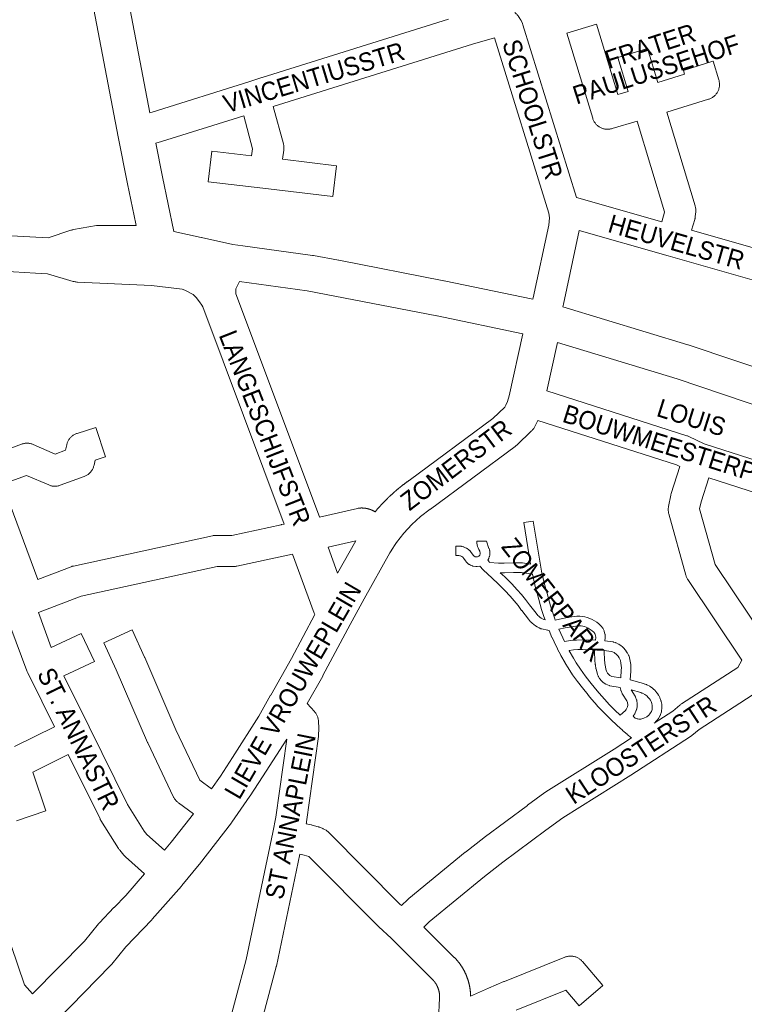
# Model space of a CAD drawing. Header units: metres. Extents: x 123819 to 142731, y 393440 to 405763.
# Tile 158 of 256: x 133517 to 133821, y 395984 to 396398. Entities that reach past the tile are written whole.
import ezdxf
from ezdxf.enums import TextEntityAlignment as Align

# ---------------------------------------------------------------- set-up
doc = ezdxf.new("R2010")
doc.units = ezdxf.units.M
doc.header["$MEASUREMENT"] = 0
for name, color, linetype, lineweight in [('gs-anno-wegen algemeen tekst', 7, 'Continuous', 0), ('gs-knt-aanvullende hoofdweg', 7, 'Continuous', 0), ('gs-knt-paden', 7, 'Continuous', 0), ('gs-knt-wegen algemeen', 7, 'Continuous', 0)]:
    doc.layers.add(name, color=color, linetype=linetype, lineweight=lineweight)
doc.styles.add('Style-Arial', font='arial.ttf')

msp = doc.modelspace()

# ---------------------------------------------------------------- linework, layer by layer
at = {"layer": 'gs-knt-aanvullende hoofdweg', "color": 7, "linetype": 'Continuous', "flags": 128}
for points in [[(133565.91, 396311.63), (133565.77, 396312.26), (133562.24, 396329), (133562.22, 396329.12), (133558.37, 396348.82), (133558.36, 396348.86), (133546.32, 396411.99), (133528.24, 396504.72), (133528.18, 396505.06), (133528.14, 396505.41), (133528.11, 396505.76), (133528.1, 396506.11), (133528.03, 396517.45), (133523.76, 396540.11), (133521.11, 396550.3), (133521.06, 396550.5), (133521.03, 396550.63), (133521.02, 396550.71), (133520.47, 396553.26)], [(133536.56, 396550.57), (133538.36, 396543.64), (133538.43, 396543.39), (133538.48, 396543.14), (133542.92, 396519.56), (133542.97, 396519.23), (133543.01, 396518.89), (133543.04, 396518.56), (133543.05, 396518.22), (133543.12, 396506.91), (133561.06, 396414.84), (133561.07, 396414.82), (133571.73, 396358.95)], [(133574.21, 396346.09), (133576.95, 396332.05), (133581.81, 396309)], [(133510.92, 396307.35), (133528.9, 396306.35), (133538.43, 396309.55), (133538.7, 396309.63), (133538.75, 396309.65), (133538.79, 396309.66), (133538.97, 396309.71), (133539.16, 396309.75), (133539.25, 396309.77), (133539.53, 396309.83), (133549.32, 396311.52), (133549.64, 396311.57), (133549.7, 396311.57), (133549.75, 396311.58), (133549.82, 396311.59), (133549.96, 396311.6), (133550.1, 396311.61), (133550.17, 396311.62), (133550.22, 396311.62), (133550.28, 396311.62), (133550.6, 396311.63), (133565.91, 396311.63)], [(133581.81, 396309), (133593.25, 396306.57), (133593.32, 396306.55), (133606.58, 396303.6), (133610.73, 396303.03), (133639.98, 396299.03), (133640.19, 396299), (133640.35, 396298.97), (133640.39, 396298.96), (133650.97, 396296.97), (133651.02, 396296.96), (133695.22, 396288.29), (133695.24, 396288.29), (133695.31, 396288.28), (133732.6, 396280.59)], [(133593.97, 396277.36), (133593.51, 396278.06), (133592.54, 396279.54), (133591.2, 396281.26), (133590.08, 396282.38), (133589.83, 396282.57), (133586.3, 396284.41), (133585.24, 396284.8), (133572.36, 396286.34), (133541.31, 396287.79), (133540.95, 396287.82), (133540.59, 396287.86), (133540.23, 396287.92), (133539.87, 396288), (133539.52, 396288.09), (133528.66, 396291.32), (133523.67, 396291.55), (133523.59, 396291.56), (133509.81, 396292.37), (133509.79, 396292.37), (133509.55, 396292.39), (133509.3, 396292.42), (133477.65, 396296.38)], [(133609.4, 396288.05), (133607.76, 396285.02), (133607.76, 396283.73), (133607.76, 396282.85), (133607.76, 396282.84)], [(133728.43, 396266.12), (133692.32, 396273.56), (133692.31, 396273.56), (133637.76, 396284.18), (133637.73, 396284.18), (133609.4, 396288.05)], [(133607.76, 396282.84), (133642.91, 396189.21), (133642.99, 396189)], [(133628.04, 396186.09), (133593.97, 396277.36)], [(133593.97, 396277.36), (133593.97, 396277.36)], [(133593.97, 396277.36), (133593.97, 396277.36)], [(133745.24, 396277.41), (133797.66, 396261.48), (133797.87, 396261.42), (133837.05, 396248.24), (133837.16, 396248.2), (133867.78, 396237.36), (133867.79, 396237.36), (133926.47, 396216.77), (133926.48, 396216.77), (133947.96, 396210.12), (133960.23, 396207.14), (134011.61, 396199.54)], [(133666.31, 396191.3), (133666.34, 396191.33), (133666.36, 396191.35), (133666.47, 396191.48), (133666.48, 396191.49), (133666.59, 396191.63), (133666.6, 396191.64), (133666.72, 396191.77), (133666.73, 396191.79), (133666.84, 396191.92), (133666.85, 396191.94), (133666.97, 396192.07), (133666.98, 396192.09), (133667.09, 396192.21), (133667.11, 396192.23), (133667.22, 396192.36), (133667.23, 396192.38), (133667.34, 396192.51), (133667.36, 396192.53), (133667.47, 396192.65), (133667.49, 396192.67), (133667.6, 396192.8), (133667.62, 396192.82), (133667.72, 396192.94), (133667.74, 396192.96), (133667.85, 396193.09), (133667.87, 396193.11), (133667.98, 396193.23), (133668, 396193.25), (133668.11, 396193.38), (133668.13, 396193.4), (133668.24, 396193.52), (133668.26, 396193.54), (133668.37, 396193.66), (133668.39, 396193.69), (133668.5, 396193.81), (133668.52, 396193.83), (133668.63, 396193.95), (133668.65, 396193.97), (133668.76, 396194.09), (133668.78, 396194.11), (133668.89, 396194.23), (133668.91, 396194.26), (133669.02, 396194.37), (133669.04, 396194.4), (133669.15, 396194.52), (133669.18, 396194.54), (133669.28, 396194.66), (133669.31, 396194.68), (133669.42, 396194.8), (133669.44, 396194.82), (133669.55, 396194.94), (133669.57, 396194.96), (133669.68, 396195.08), (133669.71, 396195.1), (133669.82, 396195.22), (133669.84, 396195.24), (133669.95, 396195.36), (133669.98, 396195.38), (133670.08, 396195.49), (133670.11, 396195.52), (133670.22, 396195.63), (133670.25, 396195.66), (133670.35, 396195.77), (133670.38, 396195.8), (133670.49, 396195.91), (133670.52, 396195.94), (133670.62, 396196.05), (133670.65, 396196.08), (133670.76, 396196.18), (133670.79, 396196.21), (133670.9, 396196.32), (133670.93, 396196.35), (133671.03, 396196.46), (133671.06, 396196.49), (133671.17, 396196.59), (133671.2, 396196.62), (133671.2, 396196.62), (133671.31, 396196.73), (133671.34, 396196.76), (133671.45, 396196.86), (133671.48, 396196.89), (133671.58, 396197), (133671.62, 396197.03), (133671.72, 396197.13), (133671.76, 396197.16), (133671.86, 396197.27), (133671.9, 396197.3), (133672, 396197.4), (133672.04, 396197.43), (133672.14, 396197.53), (133672.18, 396197.57), (133672.28, 396197.67), (133672.32, 396197.7), (133672.42, 396197.8), (133672.46, 396197.83), (133672.56, 396197.93), (133672.6, 396197.97), (133672.7, 396198.06), (133672.74, 396198.1), (133672.84, 396198.19), (133672.88, 396198.23), (133672.98, 396198.33), (133673.02, 396198.36), (133673.13, 396198.46), (133673.17, 396198.49), (133673.27, 396198.59), (133673.31, 396198.62), (133673.41, 396198.72), (133673.45, 396198.75), (133673.55, 396198.85), (133673.6, 396198.88), (133673.7, 396198.98), (133673.74, 396199.01), (133673.84, 396199.11), (133673.88, 396199.14), (133673.99, 396199.23), (133674.03, 396199.27), (133674.13, 396199.36), (133674.17, 396199.4), (133674.28, 396199.49), (133674.32, 396199.53), (133674.42, 396199.62), (133674.46, 396199.66), (133674.56, 396199.74), (133674.61, 396199.78), (133674.71, 396199.87), (133674.76, 396199.91), (133674.86, 396200), (133674.9, 396200.04), (133675, 396200.12), (133675.05, 396200.16), (133675.15, 396200.25), (133675.2, 396200.29), (133675.3, 396200.37), (133675.34, 396200.42), (133675.44, 396200.5), (133675.49, 396200.54), (133675.59, 396200.62), (133675.64, 396200.66), (133675.74, 396200.75), (133675.79, 396200.79), (133675.89, 396200.87), (133675.94, 396200.92), (133676.04, 396200.99), (133676.09, 396201.04), (133676.19, 396201.12), (133676.24, 396201.16), (133676.33, 396201.24), (133676.38, 396201.28), (133676.48, 396201.36), (133676.53, 396201.4), (133676.63, 396201.48), (133676.68, 396201.52), (133676.79, 396201.61), (133676.83, 396201.64), (133676.93, 396201.73), (133676.98, 396201.76), (133677.09, 396201.85), (133677.13, 396201.88), (133677.24, 396201.97), (133677.28, 396202), (133677.39, 396202.09), (133677.43, 396202.11), (133677.54, 396202.21), (133677.58, 396202.23), (133677.69, 396202.32), (133677.73, 396202.35), (133677.85, 396202.44), (133677.88, 396202.47), (133678, 396202.56), (133678.03, 396202.58), (133678.15, 396202.68), (133678.18, 396202.7), (133678.3, 396202.8), (133678.33, 396202.82), (133678.46, 396202.91), (133678.48, 396202.93), (133678.61, 396203.03), (133678.63, 396203.05), (133678.77, 396203.15), (133678.79, 396203.16), (133678.92, 396203.26), (133678.94, 396203.27), (133679.08, 396203.38), (133679.09, 396203.39), (133679.23, 396203.49), (133679.25, 396203.5), (133679.39, 396203.61), (133679.4, 396203.62), (133679.54, 396203.72), (133679.55, 396203.73), (133679.7, 396203.83), (133679.71, 396203.84), (133679.86, 396203.95), (133679.86, 396203.95), (133680.01, 396204.06), (133680.02, 396204.06), (133680.17, 396204.17), (133680.17, 396204.17), (133680.33, 396204.29), (133680.48, 396204.4), (133680.64, 396204.51), (133715.79, 396230.47), (133720.75, 396235.24), (133721.18, 396236.05), (133721.88, 396237.7), (133722.61, 396239.98), (133728.43, 396266.12)], [(133742.99, 396262.39), (133738.47, 396242.09)], [(133855.85, 396225.65), (133832.21, 396234.02), (133793.19, 396247.15), (133742.99, 396262.39)], [(133734.75, 396229.61), (133734.75, 396229.6), (133734.61, 396229.33), (133733.47, 396227.16), (133733.31, 396226.86), (133733.12, 396226.57), (133732.93, 396226.29), (133732.72, 396226.01), (133732.5, 396225.75), (133732.27, 396225.49), (133732.03, 396225.25), (133725.84, 396219.3), (133725.6, 396219.09), (133725.36, 396218.88), (133725.1, 396218.68), (133689.54, 396192.41), (133689.49, 396192.37), (133685.42, 396189.26), (133681.77, 396185.93), (133678.4, 396182.32), (133675.36, 396178.45), (133675.36, 396178.44), (133675.36, 396178.44), (133674.22, 396176.69)], [(133646.58, 396176.47), (133650.58, 396165.54), (133658.15, 396179.17)], [(133674.21, 396176.69), (133674.04, 396176.43), (133672.49, 396174.05), (133672.49, 396174.04), (133672.48, 396174.04)], [(133674.22, 396176.69), (133674.21, 396176.69), (133674.21, 396176.69)], [(133674.22, 396176.69), (133674.21, 396176.69), (133674.21, 396176.69)], [(133640.97, 396148.09), (133640.77, 396148.65), (133631.67, 396173.54)], [(133672.48, 396174.04), (133661.75, 396154.71), (133655.81, 396144.02)], [(133606.35, 396088.11), (133617.5, 396105.4), (133622.4, 396114.22), (133622.44, 396114.29), (133631.2, 396129.65), (133640.97, 396148.09)], [(133655.81, 396144.01), (133655.78, 396143.95), (133644.41, 396122.51), (133644.3, 396122.31), (133637.7, 396110.72)], [(133655.81, 396144.02), (133655.81, 396144.02), (133655.81, 396144.01)], [(133655.81, 396144.02), (133655.81, 396144.02), (133655.81, 396144.01)], [(133629.17, 396095.79), (133618.97, 396079.97)], [(133597.63, 396074.98), (133601.31, 396080.29), (133606.35, 396088.11)], [(133606.35, 396088.11), (133606.35, 396088.11), (133606.35, 396088.11)], [(133606.35, 396088.11), (133606.35, 396088.11), (133606.35, 396088.11)], [(133618.97, 396079.97), (133613.86, 396072.05), (133613.73, 396071.85), (133606.17, 396060.92), (133606.15, 396060.88), (133605.96, 396060.62), (133605.93, 396060.59), (133592.48, 396043.24), (133592.36, 396043.09), (133585.15, 396034.28), (133584.98, 396034.08), (133572.69, 396020.12), (133572.48, 396019.89), (133572.44, 396019.86), (133561.56, 396008.49), (133555.65, 396001.21), (133555.42, 396000.94), (133555.17, 396000.68), (133532.82, 395977.95), (133532.63, 395977.76), (133532.43, 395977.58), (133527.44, 395973.18), (133515.07, 395962.29), (133477.92, 395924.93)], [(133618.97, 396079.97), (133618.97, 396079.97), (133618.97, 396079.97)], [(133618.97, 396079.97), (133618.97, 396079.97), (133618.97, 396079.97)], [(133577.87, 396049.11), (133580.67, 396052.53), (133589.94, 396064.48)], [(133522.39, 395988.76), (133544.21, 396010.96), (133550.1, 396018.2), (133550.28, 396018.42), (133550.3, 396018.44), (133550.48, 396018.63), (133550.5, 396018.66), (133556.56, 396025.06), (133556.62, 396025.12), (133561.52, 396030.17), (133561.54, 396030.18), (133569.45, 396039.17)]]:
    msp.add_lwpolyline(points, dxfattribs=at)
at = {"layer": 'gs-knt-paden', "color": 7, "linetype": 'Continuous', "flags": 128}
msp.add_lwpolyline([(133774.03, 396096.35), (133772.24, 396097.81), (133772.2, 396097.85), (133770.3, 396099.48), (133770.27, 396099.5), (133768.06, 396101.48), (133768.05, 396101.49), (133765.16, 396104.18), (133762.36, 396106.97), (133759.65, 396109.85), (133759.62, 396109.88), (133757.35, 396112.48), (133757.32, 396112.51), (133755.83, 396114.3), (133755.8, 396114.34), (133753.43, 396117.32), (133751.32, 396120.06), (133749.31, 396122.87), (133747.39, 396125.75), (133747.38, 396125.78), (133746.17, 396127.75), (133746.13, 396127.81), (133744.34, 396130.98), (133744.3, 396131.05), (133742.97, 396133.66), (133742.95, 396133.69), (133741.52, 396136.61), (133741.51, 396136.64), (133740.66, 396138.45), (133740.62, 396138.53), (133739.39, 396141.5), (133738.93, 396141.57), (133738.87, 396141.58), (133738.81, 396141.59), (133736.3, 396142.11), (133736.22, 396142.13), (133736.15, 396142.15), (133736.08, 396142.17), (133736.01, 396142.19), (133735.19, 396142.53), (133734.41, 396142.94), (133733.65, 396143.4), (133732.94, 396143.93), (133732.28, 396144.51), (133731.83, 396144.93), (133731.76, 396145), (133731.7, 396145.07), (133731.64, 396145.14), (133730.78, 396146.21), (133730.77, 396146.22), (133727.94, 396149.79), (133727.91, 396149.83), (133727.88, 396149.87), (133726.36, 396151.92), (133724.76, 396153.91), (133723.08, 396155.84), (133720.84, 396158.23), (133717.98, 396161.08), (133715.49, 396163.4), (133711.73, 396166.91), (133710.29, 396168.48), (133709.24, 396168.31), (133709.15, 396168.3), (133709.07, 396168.29), (133708.98, 396168.29), (133708.9, 396168.29), (133708.81, 396168.29), (133708.73, 396168.3), (133708.64, 396168.31), (133707.58, 396168.45), (133707.49, 396168.47), (133707.41, 396168.48), (133707.32, 396168.51), (133707.24, 396168.53), (133707.16, 396168.56), (133707.08, 396168.59), (133706.55, 396168.81), (133706.48, 396168.84), (133706.41, 396168.87), (133705.96, 396169.11), (133705.89, 396169.15), (133705.81, 396169.19), (133705.74, 396169.24), (133705.67, 396169.29), (133705.6, 396169.34), (133705.04, 396169.8), (133704.97, 396169.86), (133704.91, 396169.92), (133704.85, 396169.98), (133704.79, 396170.04), (133704.74, 396170.11), (133704.31, 396170.65), (133704.26, 396170.7), (133704.22, 396170.76), (133703.57, 396171.71), (133703.16, 396172.18), (133702.72, 396172.51), (133702.2, 396172.76), (133701.95, 396172.83), (133701.43, 396172.89), (133700.21, 396172.91, -0.327961), (133700.2, 396172.92), (133700.27, 396176.92, -0.327964), (133700.28, 396176.93), (133701.59, 396176.91), (133701.69, 396176.91), (133701.79, 396176.9), (133702.59, 396176.81), (133702.67, 396176.79), (133702.76, 396176.78), (133702.85, 396176.76), (133702.94, 396176.73), (133703.51, 396176.56), (133703.58, 396176.54), (133703.65, 396176.51), (133703.72, 396176.48), (133703.79, 396176.45), (133704.63, 396176.05), (133704.71, 396176.01), (133704.78, 396175.97), (133704.85, 396175.93), (133704.92, 396175.88), (133704.98, 396175.84), (133705.75, 396175.26), (133705.81, 396175.21), (133705.88, 396175.15), (133705.94, 396175.1), (133705.99, 396175.04), (133706.05, 396174.98), (133706.67, 396174.26), (133706.72, 396174.2), (133706.77, 396174.14), (133706.82, 396174.08), (133707.49, 396173.1), (133707.75, 396172.78), (133707.98, 396172.59), (133708.18, 396172.49), (133708.39, 396172.4), (133708.9, 396172.33), (133709.37, 396172.4), (133709.86, 396172.64), (133709.9, 396172.67), (133710.05, 396172.83), (133710.27, 396173.12), (133710.34, 396173.24), (133710.45, 396173.56), (133710.49, 396173.75), (133710.49, 396174.07), (133710.48, 396174.24), (133710.38, 396174.53), (133710.27, 396174.82), (133709.92, 396175.44), (133709.62, 396176.09), (133709.39, 396176.77), (133709.22, 396177.47), (133709.11, 396178.18), (133709.08, 396178.89, -0.360258), (133709.08, 396178.9), (133713.09, 396178.93), (133713.09, 396178.93), (133713.09, 396178.93), (133714.16, 396175.91), (133714.18, 396175.86), (133714.38, 396175.26), (133714.4, 396175.18), (133714.43, 396175.09), (133714.45, 396175), (133714.46, 396174.91), (133714.47, 396174.83), (133714.48, 396174.74), (133714.51, 396174.25), (133714.51, 396174.2), (133714.51, 396174.14), (133714.51, 396173.51), (133714.51, 396173.42), (133714.5, 396173.32), (133714.49, 396173.22), (133714.48, 396173.13), (133714.46, 396173.03), (133714.33, 396172.52), (133714.31, 396172.45), (133714.29, 396172.37), (133714.09, 396171.77), (133714.06, 396171.69), (133714.03, 396171.61), (133713.99, 396171.54), (133713.96, 396171.46), (133713.91, 396171.39), (133713.73, 396171.07), (133714.26, 396170.25), (133714.42, 396170.04), (133718.14, 396169.73), (133720.59, 396169.69), (133724.3, 396169.85), (133724.38, 396169.85), (133727.93, 396169.85), (133728.01, 396169.85), (133728.09, 396169.85), (133728.17, 396169.84), (133728.24, 396169.83), (133731.66, 396169.3), (133728.81, 396186.76, -0.371081), (133728.82, 396186.77), (133732.77, 396187.41), (133732.77, 396187.41, -0.376233), (133732.78, 396187.4), (133732.78, 396187.4)], format="xyb", dxfattribs=at)
for points in [[(133732.78, 396187.4), (133736.07, 396167.22), (133736.22, 396166.31), (133737.28, 396161.48), (133738.56, 396157.03), (133738.57, 396156.99), (133739.94, 396151.86), (133741.79, 396146.36), (133742.03, 396145.74), (133745.01, 396146.43), (133748.03, 396146.99), (133751.08, 396147.4), (133751.13, 396147.4), (133751.18, 396147.41), (133752.27, 396147.42), (133753.35, 396147.34), (133754.42, 396147.16), (133755.47, 396146.89), (133756.5, 396146.53), (133757.52, 396146.07), (133758.5, 396145.53), (133759.43, 396144.91), (133760.31, 396144.22), (133761.13, 396143.46), (133761.2, 396143.39), (133761.26, 396143.32), (133761.32, 396143.24), (133761.94, 396142.41), (133761.98, 396142.35), (133762.03, 396142.28), (133762.07, 396142.21), (133762.11, 396142.14), (133762.14, 396142.07), (133762.49, 396141.32), (133762.53, 396141.24), (133762.56, 396141.16), (133762.59, 396141.08), (133762.61, 396140.99), (133762.87, 396140.01), (133762.9, 396139.93), (133762.91, 396139.84), (133762.93, 396139.75), (133762.94, 396139.66), (133763, 396138.93), (133763, 396138.87), (133763, 396138.81), (133763.01, 396138.52), (133763.01, 396138.45), (133763.01, 396138.38), (133763, 396138.32), (133762.9, 396137.08), (133766.14, 396136.64), (133766.24, 396136.63), (133766.33, 396136.61), (133766.43, 396136.58), (133767.31, 396136.33), (133767.38, 396136.3), (133767.45, 396136.28), (133767.52, 396136.25), (133767.6, 396136.22), (133768.6, 396135.76), (133768.67, 396135.72), (133768.75, 396135.68), (133768.82, 396135.64), (133768.89, 396135.59), (133769.28, 396135.32), (133769.34, 396135.28), (133769.4, 396135.23), (133770.43, 396134.4), (133770.49, 396134.35), (133770.55, 396134.3), (133770.61, 396134.24), (133770.66, 396134.18), (133771.07, 396133.73), (133771.11, 396133.68), (133771.16, 396133.63), (133771.6, 396133.08), (133771.65, 396133.01), (133771.7, 396132.93), (133772.24, 396132.12), (133772.28, 396132.06), (133772.31, 396132), (133772.35, 396131.94), (133772.77, 396131.13), (133772.8, 396131.07), (133772.83, 396131.01), (133772.85, 396130.94), (133773.17, 396130.15), (133773.2, 396130.07), (133773.22, 396130), (133773.24, 396129.92), (133773.54, 396128.56), (133773.72, 396127.19), (133773.8, 396125.8), (133773.75, 396124.42), (133773.75, 396124.4), (133773.47, 396120.77), (133779.03, 396119.18), (133779.11, 396119.15), (133779.7, 396118.96), (133779.76, 396118.94), (133780.18, 396118.79), (133780.26, 396118.75), (133780.33, 396118.72), (133780.41, 396118.68), (133781.67, 396118.03), (133781.73, 396117.99), (133781.8, 396117.96), (133781.86, 396117.92), (133781.92, 396117.87), (133782.89, 396117.17), (133782.97, 396117.11), (133783.04, 396117.05), (133783.11, 396116.99), (133783.97, 396116.16), (133784.03, 396116.1), (133784.09, 396116.04), (133784.15, 396115.97), (133784.8, 396115.16), (133784.85, 396115.1), (133784.89, 396115.04), (133784.93, 396114.97), (133785.39, 396114.25), (133785.44, 396114.17), (133785.49, 396114.08), (133785.88, 396113.32), (133785.91, 396113.25), (133785.94, 396113.18), (133785.96, 396113.11), (133786.39, 396111.96), (133786.42, 396111.88), (133786.44, 396111.81), (133786.46, 396111.74), (133786.48, 396111.66), (133786.71, 396110.55), (133786.72, 396110.47), (133786.73, 396110.39), (133786.74, 396110.31), (133786.75, 396110.24), (133786.8, 396109.1), (133786.8, 396109.02), (133786.8, 396108.94), (133786.79, 396108.86), (133786.79, 396108.78), (133786.66, 396107.66), (133786.65, 396107.57), (133786.63, 396107.49), (133786.61, 396107.41), (133786.59, 396107.33), (133786.26, 396106.15), (133786.23, 396106.06), (133786.2, 396105.98), (133786.16, 396105.89), (133786.12, 396105.81), (133786.08, 396105.73), (133785.52, 396104.72), (133785.48, 396104.65), (133785.44, 396104.58), (133785.39, 396104.51), (133784.98, 396103.96), (133784.94, 396103.9), (133784.9, 396103.85), (133784.86, 396103.8), (133784.15, 396103.01), (133784.09, 396102.95), (133784.04, 396102.9), (133783.97, 396102.84), (133783.91, 396102.79), (133783.6, 396102.54)], [(133724.43, 396165.83), (133724.43, 396165.83), (133724.42, 396165.83), (133720.71, 396165.67), (133720.65, 396165.67), (133720.59, 396165.67), (133718.92, 396165.7), (133720.75, 396164), (133720.8, 396163.95), (133723.7, 396161.05), (133723.75, 396161), (133726.03, 396158.57), (133726.05, 396158.55), (133727.82, 396156.52), (133729.52, 396154.41), (133731.12, 396152.24), (133733.92, 396148.72), (133734.68, 396147.77), (133735.04, 396147.43), (133735.55, 396147), (133736.09, 396146.61), (133736.66, 396146.29), (133737.27, 396146.01), (133737.71, 396145.92), (133737.25, 396147.37), (133736.12, 396150.62), (133736.1, 396150.68), (133736.08, 396150.76), (133734.69, 396155.93), (133733.4, 396160.43), (133733.38, 396160.5), (133733.37, 396160.56), (133732.37, 396165.12), (133727.78, 396165.83), (133724.43, 396165.83)], [(133745.14, 396138.36), (133745.89, 396136.84), (133748.38, 396137.2), (133750.91, 396137.41), (133753.44, 396137.46), (133753.45, 396137.46), (133758.89, 396137.39), (133758.99, 396138.54), (133758.99, 396138.66), (133758.95, 396139.14), (133758.77, 396139.78), (133758.58, 396140.18), (133758.18, 396140.73), (133757.47, 396141.36), (133756.69, 396141.92), (133755.87, 396142.4), (133755, 396142.8), (133754.99, 396142.8), (133754.31, 396143.05), (133753.61, 396143.23), (133752.9, 396143.35), (133752.19, 396143.4), (133751.47, 396143.4), (133748.8, 396143.04), (133746.16, 396142.56), (133743.55, 396141.98), (133744.32, 396140.11), (133745.14, 396138.36), (133745.14, 396138.36), (133745.14, 396138.36)], [(133767, 396107.99), (133769.27, 396105.82), (133771.46, 396107.87), (133771.77, 396108.24), (133771.79, 396108.27), (133772.3, 396109.36), (133772.43, 396110.13), (133772.43, 396110.25), (133772.3, 396111.19), (133772.05, 396111.88), (133770.23, 396114.69), (133770.18, 396114.77), (133770.14, 396114.86), (133770.09, 396114.94), (133770.06, 396115.03), (133769.65, 396116.05), (133769.62, 396116.13), (133769.59, 396116.22), (133769.56, 396116.31), (133769.54, 396116.41), (133769.33, 396117.48), (133769.32, 396117.51), (133764.89, 396118.24), (133764.82, 396118.25), (133764.74, 396118.27), (133764.67, 396118.29), (133764.6, 396118.31), (133763.9, 396118.57), (133763.23, 396118.9), (133762.6, 396119.3), (133762.01, 396119.75), (133761.94, 396119.81), (133761.87, 396119.88), (133761.13, 396120.64), (133761.06, 396120.71), (133761, 396120.78), (133760.94, 396120.86), (133760.63, 396121.28), (133760.59, 396121.35), (133760.54, 396121.41), (133760.5, 396121.48), (133760.13, 396122.15), (133760.09, 396122.23), (133760.05, 396122.3), (133760.02, 396122.38), (133759.79, 396122.94), (133759.76, 396123.02), (133759.73, 396123.11), (133759.43, 396124.1), (133759.41, 396124.15), (133759.4, 396124.21), (133759.14, 396125.25), (133759.13, 396125.32), (133759.11, 396125.39), (133758.85, 396126.97), (133758.84, 396127.04), (133758.83, 396127.12), (133758.64, 396129.13), (133758.64, 396129.18), (133758.64, 396129.23), (133758.52, 396132.07), (133758.52, 396132.16), (133758.52, 396132.24), (133758.57, 396133.37), (133753.4, 396133.44), (133751.52, 396133.41), (133749.64, 396133.29), (133747.78, 396133.07), (133747.86, 396132.92), (133749.61, 396129.82), (133750.79, 396127.9), (133752.62, 396125.15), (133754.55, 396122.45), (133756.57, 396119.83), (133758.93, 396116.86), (133760.4, 396115.1), (133762.63, 396112.54), (133764.79, 396110.24), (133767, 396108), (133767, 396108), (133767, 396107.99)], [(133765.71, 396122.18), (133769.5, 396121.55), (133769.75, 396124.71), (133769.78, 396125.74), (133769.73, 396126.76), (133769.6, 396127.78), (133769.39, 396128.78), (133769.15, 396129.36), (133768.83, 396129.99), (133768.4, 396130.64), (133768.05, 396131.08), (133767.79, 396131.37), (133766.94, 396132.05), (133766.75, 396132.18), (133766.04, 396132.51), (133765.45, 396132.68), (133762.58, 396133.07), (133762.54, 396132.15), (133762.65, 396129.45), (133762.83, 396127.56), (133763.07, 396126.13), (133763.29, 396125.22), (133763.55, 396124.36), (133763.7, 396124.01), (133763.95, 396123.56), (133764.1, 396123.35), (133764.67, 396122.76), (133764.91, 396122.58), (133765.17, 396122.43), (133765.43, 396122.29), (133765.71, 396122.18), (133765.71, 396122.18)], [(133774.99, 396105.83), (133774.72, 396105.5), (133775.59, 396104.63), (133775.97, 396104.48), (133776.36, 396104.36), (133776.76, 396104.28), (133777.17, 396104.24), (133777.58, 396104.22), (133777.99, 396104.25), (133778.4, 396104.31), (133778.8, 396104.41), (133779.19, 396104.54), (133780.5, 396105.21), (133781.27, 396105.83), (133781.8, 396106.41), (133782.07, 396106.78), (133782.45, 396107.47), (133782.68, 396108.28), (133782.77, 396109.08), (133782.74, 396109.9), (133782.57, 396110.7), (133782.24, 396111.61), (133781.95, 396112.18), (133781.6, 396112.72), (133781.1, 396113.35), (133780.42, 396114), (133779.69, 396114.53), (133778.67, 396115.05), (133778.41, 396115.15), (133777.89, 396115.32), (133773.87, 396116.47), (133775.54, 396113.88), (133775.59, 396113.8), (133775.63, 396113.73), (133775.67, 396113.65), (133775.7, 396113.57), (133775.74, 396113.49), (133776.16, 396112.35), (133776.19, 396112.26), (133776.22, 396112.18), (133776.24, 396112.09), (133776.25, 396112.01), (133776.27, 396111.92), (133776.43, 396110.72), (133776.44, 396110.63), (133776.44, 396110.54), (133776.45, 396110.44), (133776.45, 396109.97), (133776.45, 396109.88), (133776.44, 396109.8), (133776.43, 396109.71), (133776.42, 396109.63), (133776.21, 396108.43), (133776.2, 396108.34), (133776.18, 396108.25), (133776.15, 396108.17), (133776.12, 396108.08), (133776.09, 396108), (133776.06, 396107.92), (133775.37, 396106.43), (133775.33, 396106.35), (133775.29, 396106.28), (133775.25, 396106.21), (133775.2, 396106.14), (133775.03, 396105.89), (133774.99, 396105.83), (133774.99, 396105.83), (133774.99, 396105.83)]]:
    msp.add_lwpolyline(points, dxfattribs=at)
at = {"layer": 'gs-knt-wegen algemeen', "color": 7, "linetype": 'Continuous', "flags": 128}
for points in [[(133724.98, 396400.99), (133725.31, 396400.72), (133725.56, 396400.52), (133725.79, 396400.3), (133726.01, 396400.08), (133726.22, 396399.84), (133726.42, 396399.59), (133726.6, 396399.33), (133727.17, 396398.51), (133727.32, 396398.29), (133727.45, 396398.07), (133727.58, 396397.84), (133727.69, 396397.61), (133727.8, 396397.37), (133728.19, 396396.45), (133728.28, 396396.25), (133728.35, 396396.04), (133728.42, 396395.83), (133750.94, 396323.34)], [(133571.73, 396358.95), (133572.63, 396359.24), (133613.64, 396372.04), (133618.69, 396373.73), (133618.82, 396373.77), (133697.21, 396398.2)], [(133732.6, 396280.59), (133732.73, 396281.18), (133739.24, 396311.76), (133739.52, 396314.77), (133739.35, 396316.78), (133716.46, 396390.46), (133707.27, 396387.7), (133707.24, 396387.69)], [(133707.24, 396387.69), (133707.24, 396387.69), (133707.24, 396387.69)], [(133707.24, 396387.69), (133707.24, 396387.69), (133707.24, 396387.69)], [(133750.94, 396323.34), (133786.77, 396313.14)], [(133752.07, 396309.49), (133752.05, 396309.42), (133745.46, 396278.47), (133745.24, 396277.41)], [(133868.96, 396283.6), (133867.04, 396283.19), (133866.74, 396283.13), (133866.45, 396283.09), (133866.15, 396283.06), (133858.86, 396282.52), (133858.59, 396282.5), (133858.32, 396282.5), (133854.67, 396282.53), (133854.4, 396282.53), (133854.14, 396282.55), (133846.86, 396283.21), (133846.62, 396283.23), (133846.39, 396283.27), (133846.15, 396283.31), (133838.99, 396284.76), (133838.74, 396284.81), (133838.5, 396284.88), (133789.41, 396298.85), (133752.07, 396309.49)], [(133799.29, 396309.58), (133841.82, 396297.47), (133848.38, 396296.14), (133855.04, 396295.54), (133858.16, 396295.52), (133864.73, 396296.01), (133870.09, 396297.17), (133870.13, 396297.18), (133879.44, 396299.15), (133887.63, 396301.52), (133892.14, 396303.06), (133894.67, 396304.05), (133898.12, 396305.64), (133899.71, 396306.65), (133901, 396307.67), (133901.61, 396308.7), (133901.95, 396309.24)], [(133738.47, 396242.09), (133797.33, 396223.24), (133797.6, 396223.15), (133797.87, 396223.04), (133798.14, 396222.92), (133804.63, 396219.83)], [(133820.45, 396129.03), (133797.76, 396162.79), (133797.59, 396163.04), (133797.45, 396163.3), (133797.31, 396163.56), (133797.18, 396163.83), (133797.07, 396164.11), (133796.97, 396164.39), (133796.89, 396164.67), (133789.71, 396190.47), (133789.63, 396190.76), (133789.57, 396191.06), (133789.53, 396191.36), (133789.49, 396191.66), (133789.47, 396191.96), (133789.47, 396192.26), (133789.48, 396192.56), (133789.5, 396192.86), (133789.54, 396193.16), (133789.59, 396193.46), (133790.54, 396198.3), (133790.59, 396198.55), (133790.65, 396198.79), (133790.72, 396199.02), (133794.31, 396210.32), (133792.94, 396210.98), (133734.75, 396229.61)], [(133804.63, 396219.83), (133846.89, 396206.29), (133847, 396206.7), (133847.08, 396206.96), (133847.16, 396207.21), (133847.26, 396207.45), (133847.89, 396209), (133847.97, 396209.18), (133848.05, 396209.36), (133855.85, 396225.65)], [(133850.36, 396148.35), (133840.83, 396175.42), (133840.73, 396175.72), (133840.65, 396176.03), (133840.58, 396176.34), (133840.52, 396176.65), (133840.49, 396176.97), (133840.46, 396177.29), (133840.46, 396177.61), (133840.47, 396177.92), (133840.49, 396178.24), (133841.18, 396185), (133841.21, 396185.27), (133841.25, 396185.54), (133841.31, 396185.8), (133841.37, 396186.06), (133843.47, 396193.72), (133806.46, 396205.57), (133803.24, 396195.44), (133802.66, 396192.48), (133809.15, 396169.18), (133830.89, 396136.84)], [(133642.99, 396189), (133658.95, 396192.73), (133659.25, 396192.79), (133659.55, 396192.84), (133659.85, 396192.87), (133660.15, 396192.89), (133660.22, 396192.89), (133660.29, 396192.89), (133660.35, 396192.9), (133660.42, 396192.9), (133660.49, 396192.9), (133660.55, 396192.9), (133660.62, 396192.9), (133660.69, 396192.9), (133660.75, 396192.9), (133660.82, 396192.9), (133660.89, 396192.9), (133660.95, 396192.89), (133661.02, 396192.89), (133661.09, 396192.89), (133661.15, 396192.89), (133661.22, 396192.88), (133661.29, 396192.88), (133661.35, 396192.88), (133661.42, 396192.87), (133661.49, 396192.87), (133661.55, 396192.86), (133661.62, 396192.85), (133661.69, 396192.85), (133661.75, 396192.84), (133661.82, 396192.83), (133661.89, 396192.83), (133661.95, 396192.82), (133662.02, 396192.81), (133662.09, 396192.8), (133662.15, 396192.79), (133662.22, 396192.78), (133662.28, 396192.77), (133662.35, 396192.76), (133662.42, 396192.75), (133662.48, 396192.74), (133662.55, 396192.73), (133662.61, 396192.72), (133662.68, 396192.7), (133662.75, 396192.69), (133662.81, 396192.68), (133662.88, 396192.66), (133662.94, 396192.65), (133663.01, 396192.64), (133663.07, 396192.62), (133663.14, 396192.61), (133663.2, 396192.59), (133663.27, 396192.57), (133663.33, 396192.56), (133663.4, 396192.54), (133663.46, 396192.52), (133663.53, 396192.51), (133663.59, 396192.49), (133663.65, 396192.47), (133663.72, 396192.45), (133663.78, 396192.43), (133663.85, 396192.41), (133663.91, 396192.39), (133663.97, 396192.37), (133664.04, 396192.35), (133664.1, 396192.33), (133664.16, 396192.31), (133664.23, 396192.29), (133664.29, 396192.26), (133664.35, 396192.24), (133664.42, 396192.22), (133664.48, 396192.2), (133664.54, 396192.17), (133664.6, 396192.15), (133664.66, 396192.12), (133664.73, 396192.1), (133664.79, 396192.07), (133664.85, 396192.05), (133664.91, 396192.02), (133664.97, 396191.99), (133665.03, 396191.97), (133665.1, 396191.94), (133665.16, 396191.91), (133665.22, 396191.88), (133665.28, 396191.86), (133665.34, 396191.83), (133665.4, 396191.8), (133665.46, 396191.77), (133665.52, 396191.74), (133665.58, 396191.71), (133665.64, 396191.68), (133665.7, 396191.65), (133665.76, 396191.62), (133665.81, 396191.58), (133665.87, 396191.55), (133665.93, 396191.52), (133665.99, 396191.49), (133666.05, 396191.45), (133666.11, 396191.42), (133666.16, 396191.39), (133666.22, 396191.35), (133666.28, 396191.32), (133666.31, 396191.3)], [(133524.55, 396162.84), (133538.6, 396168.23), (133538.83, 396168.31), (133539.07, 396168.39), (133539.3, 396168.46), (133539.54, 396168.51), (133597.94, 396181.26), (133598.22, 396181.31), (133598.51, 396181.36), (133598.8, 396181.39), (133599.09, 396181.4), (133599.38, 396181.41), (133606.13, 396181.35), (133626.91, 396185.87), (133627.04, 396185.9), (133628.04, 396186.09)], [(133658.15, 396179.17), (133646.58, 396176.47)], [(133631.67, 396173.54), (133629.61, 396173.13), (133608.19, 396168.47), (133607.9, 396168.42), (133607.61, 396168.38), (133607.33, 396168.35), (133607.04, 396168.33), (133606.75, 396168.33), (133600, 396168.38), (133542.8, 396155.9), (133524.83, 396149)], [(133514.81, 396092.65), (133531.61, 396100.96), (133520.9, 396122.53), (133520.25, 396123.82), (133520.15, 396124.04), (133520.06, 396124.25), (133519.97, 396124.47), (133513.3, 396142.62)], [(133473.58, 396126.01), (133519.01, 395992.59), (133522.39, 395988.76)], [(133783.6, 396102.54), (133791.37, 396107.57), (133794.36, 396110.09), (133794.57, 396110.26), (133794.79, 396110.42), (133795.02, 396110.58), (133818.72, 396125.88), (133820.45, 396129.03)], [(133827.17, 396115.84), (133802.43, 396099.86), (133799.44, 396097.35), (133799.23, 396097.17), (133799.01, 396097.01), (133798.78, 396096.86), (133773.77, 396080.67), (133773.69, 396080.62), (133745.18, 396062.74), (133738.02, 396057.52), (133719.97, 396044.05), (133712.32, 396038.13), (133688.99, 396019), (133686.84, 396016.88)], [(133637.7, 396110.72), (133640.82, 396107.36), (133641.02, 396107.13), (133641.21, 396106.89), (133641.4, 396106.64), (133641.57, 396106.38), (133641.72, 396106.11), (133641.87, 396105.84), (133642, 396105.56), (133642.12, 396105.27), (133642.22, 396104.98), (133642.31, 396104.68), (133642.39, 396104.38), (133642.45, 396104.08), (133642.5, 396103.77), (133642.53, 396103.46), (133642.55, 396103.15), (133642.64, 396100.58), (133642.64, 396100.33), (133642.63, 396100.08), (133642.52, 396097.51), (133642.5, 396097.21), (133642.47, 396096.91), (133637.53, 396061.05), (133637.5, 396060.82), (133637.46, 396060.6), (133637.38, 396060.25)], [(133623.32, 396056.62), (133624.67, 396063.05), (133629.17, 396095.79)], [(133677.43, 396025.89), (133680.08, 396028.5), (133680.29, 396028.69), (133680.51, 396028.88), (133704.13, 396048.26), (133704.28, 396048.37), (133712.05, 396054.38), (133712.14, 396054.45), (133730.27, 396067.97), (133730.32, 396068.01), (133737.68, 396073.39), (133737.87, 396073.52), (133738.06, 396073.65), (133766.74, 396091.63), (133774.03, 396096.35)], [(133637.38, 396060.25), (133639.48, 396059.79), (133639.65, 396059.75), (133639.81, 396059.7), (133642.39, 396058.99), (133642.6, 396058.93), (133642.8, 396058.86), (133643, 396058.79), (133644.03, 396058.39), (133644.29, 396058.29), (133644.55, 396058.17), (133644.81, 396058.04), (133645.05, 396057.89), (133645.72, 396057.49), (133645.95, 396057.35), (133646.17, 396057.19), (133646.38, 396057.03), (133646.59, 396056.86), (133646.79, 396056.69), (133646.98, 396056.5), (133676.71, 396026.54), (133677.43, 396025.89)], [(133623.32, 396056.61), (133623.32, 396056.62), (133623.32, 396056.62)], [(133623.32, 396056.61), (133623.32, 396056.62), (133623.32, 396056.62)], [(133634.71, 396047.51), (133624.84, 396000.43), (133624.8, 396000.26), (133624.76, 396000.09), (133624.76, 396000.09), (133624.76, 396000.09)], [(133692.92, 395977.96), (133693.4, 395986.97), (133693.4, 395987.04), (133693.41, 395987.11), (133693.41, 395987.18), (133693.41, 395987.25), (133693.41, 395987.31), (133693.41, 395987.38), (133693.41, 395987.45), (133693.41, 395987.52), (133693.41, 395987.59), (133693.41, 395987.66), (133693.41, 395987.73), (133693.41, 395987.79), (133693.41, 395987.86), (133693.41, 395987.93), (133693.4, 395988), (133693.4, 395988.07), (133693.4, 395988.14), (133693.39, 395988.21), (133693.39, 395988.27), (133693.38, 395988.34), (133693.38, 395988.41), (133693.37, 395988.48), (133693.37, 395988.55), (133693.36, 395988.62), (133693.35, 395988.68), (133693.34, 395988.75), (133693.33, 395988.82), (133693.33, 395988.89), (133693.32, 395988.96), (133693.31, 395989.03), (133693.3, 395989.09), (133693.29, 395989.16), (133693.28, 395989.23), (133693.26, 395989.3), (133693.25, 395989.36), (133693.24, 395989.43), (133693.23, 395989.5), (133693.21, 395989.57), (133693.2, 395989.63), (133693.19, 395989.7), (133693.17, 395989.77), (133693.16, 395989.83), (133693.14, 395989.9), (133693.13, 395989.97), (133693.11, 395990.03), (133693.09, 395990.1), (133693.08, 395990.17), (133693.06, 395990.23), (133693.04, 395990.3), (133693.02, 395990.37), (133693, 395990.43), (133692.99, 395990.5), (133692.97, 395990.56), (133692.95, 395990.63), (133692.93, 395990.7), (133692.9, 395990.76), (133692.88, 395990.83), (133692.86, 395990.89), (133692.84, 395990.96), (133692.82, 395991.02), (133692.79, 395991.09), (133692.77, 395991.15), (133692.75, 395991.21), (133692.72, 395991.28), (133692.7, 395991.34), (133692.67, 395991.41), (133692.65, 395991.47), (133692.62, 395991.53), (133692.59, 395991.6), (133692.57, 395991.66), (133692.54, 395991.72), (133692.51, 395991.79), (133692.48, 395991.85), (133692.46, 395991.91), (133692.43, 395991.97), (133692.4, 395992.03), (133692.37, 395992.1), (133692.34, 395992.16), (133692.31, 395992.22), (133692.28, 395992.28), (133692.24, 395992.34), (133692.21, 395992.4), (133692.18, 395992.46), (133692.15, 395992.52), (133692.12, 395992.58), (133692.08, 395992.64), (133692.05, 395992.7), (133692.01, 395992.76), (133691.98, 395992.82), (133691.94, 395992.88), (133691.91, 395992.94), (133691.87, 395993), (133691.84, 395993.06), (133691.8, 395993.12), (133691.76, 395993.17), (133691.73, 395993.23), (133691.69, 395993.29), (133691.65, 395993.35), (133691.61, 395993.4), (133691.58, 395993.46), (133691.54, 395993.52), (133691.5, 395993.57), (133691.46, 395993.63), (133691.42, 395993.68), (133691.38, 395993.74), (133691.34, 395993.8), (133691.29, 395993.85), (133691.25, 395993.9), (133691.21, 395993.96), (133691.17, 395994.01), (133691.13, 395994.07), (133691.08, 395994.12), (133691.04, 395994.17), (133691, 395994.23), (133690.95, 395994.28), (133690.91, 395994.33), (133690.86, 395994.38), (133690.82, 395994.44), (133690.77, 395994.49), (133690.73, 395994.54), (133690.68, 395994.59), (133690.63, 395994.64), (133690.59, 395994.69), (133690.54, 395994.74), (133690.49, 395994.79), (133690.45, 395994.84), (133690.4, 395994.89), (133690.35, 395994.94), (133673.09, 396012.22), (133667.82, 396017.02), (133667.7, 396017.14), (133667.59, 396017.25), (133638.5, 396046.56), (133636.51, 396047.11), (133634.71, 396047.51)], [(133624.76, 396000.09), (133614.34, 395961.06), (133611.92, 395951.89)], [(133752.06, 395983.83), (133746.5, 395990.37), (133725.56, 395981.99)]]:
    msp.add_lwpolyline(points, dxfattribs=at)
for points in [[(133786.77, 396313.14), (133787.93, 396317.11), (133787.95, 396317.26), (133776.37, 396355.46), (133765.87, 396352.26), (133765.57, 396352.18), (133765.27, 396352.11), (133764.97, 396352.06), (133764.66, 396352.02), (133764.35, 396351.99), (133764.04, 396351.98), (133763.73, 396351.99), (133763.42, 396352.01), (133763.11, 396352.04), (133762.81, 396352.09), (133762.5, 396352.15), (133762.2, 396352.23), (133761.91, 396352.32), (133761.62, 396352.43), (133761.33, 396352.54), (133761.05, 396352.68), (133760.78, 396352.82), (133760.51, 396352.98), (133760.25, 396353.15), (133760, 396353.34), (133759.76, 396353.53), (133759.53, 396353.74), (133759.31, 396353.95), (133759.1, 396354.18), (133758.9, 396354.42), (133758.71, 396354.67), (133758.54, 396354.92), (133758.37, 396355.18), (133758.22, 396355.45), (133758.08, 396355.73), (133757.96, 396356.01), (133757.85, 396356.3), (133757.75, 396356.6), (133746.9, 396392.3, -0.384776), (133746.9, 396392.31), (133759.34, 396396.09, -0.384776), (133759.35, 396396.09)], [(133759.35, 396396.09), (133768.31, 396366.61), (133772.59, 396367.92), (133768.28, 396382.12, -0.384778), (133768.28, 396382.13), (133780.72, 396385.91, -0.384775), (133780.73, 396385.9), (133785.05, 396371.7), (133796.34, 396375.13), (133795.84, 396376.73, -0.384952), (133795.85, 396376.74), (133808.26, 396380.6, -0.384949), (133808.28, 396380.59), (133810.71, 396372.74), (133810.8, 396372.44), (133810.87, 396372.14), (133810.92, 396371.83), (133810.97, 396371.52), (133810.99, 396371.21), (133811, 396370.9), (133811, 396370.59), (133810.98, 396370.28), (133810.95, 396369.97), (133810.9, 396369.67), (133810.84, 396369.36), (133810.77, 396369.06), (133810.67, 396368.76), (133810.57, 396368.47), (133810.45, 396368.18), (133810.32, 396367.9), (133810.17, 396367.63), (133810.01, 396367.36), (133809.84, 396367.1), (133809.66, 396366.85), (133809.46, 396366.6), (133809.26, 396366.37), (133809.04, 396366.15), (133808.81, 396365.94), (133808.58, 396365.74), (133808.33, 396365.55), (133808.07, 396365.37), (133807.81, 396365.21), (133807.54, 396365.05), (133807.26, 396364.92), (133806.97, 396364.79), (133806.68, 396364.68), (133806.39, 396364.58), (133788.83, 396359.24), (133800.77, 396319.83), (133800.85, 396319.53), (133800.92, 396319.22), (133800.98, 396318.92), (133801.02, 396318.61), (133801.04, 396318.3), (133801.05, 396317.99), (133801.05, 396317.68), (133801.03, 396317.37), (133800.84, 396315.32), (133800.82, 396315.07), (133800.78, 396314.81), (133800.73, 396314.56), (133800.67, 396314.31), (133800.61, 396314.06), (133799.29, 396309.58)], [(133707.24, 396387.69), (133623.53, 396361.6), (133627.78, 396345.9), (133627.85, 396345.61), (133627.91, 396345.32), (133627.95, 396345.03), (133627.98, 396344.73), (133628, 396344.44), (133628, 396344.14), (133627.99, 396343.84), (133627.97, 396343.55), (133627.94, 396343.25), (133627.36, 396339.36), (133650.14, 396336.66, -0.368625), (133650.15, 396336.65), (133648.62, 396323.74, -0.368624), (133648.61, 396323.73), (133619.18, 396327.21), (133596.14, 396329.92, -0.368582), (133596.13, 396329.93), (133597.65, 396342.84, -0.36858), (133597.66, 396342.85), (133614.42, 396340.88), (133614.86, 396343.81), (133611.12, 396357.62), (133576.51, 396346.81), (133574.21, 396346.09)], [(133504.57, 396214.86), (133517.79, 396219.72), (133518.08, 396219.82), (133518.38, 396219.9), (133518.68, 396219.98), (133518.98, 396220.03), (133519.29, 396220.08), (133519.6, 396220.1), (133519.91, 396220.12), (133520.22, 396220.12), (133520.53, 396220.1), (133520.83, 396220.07), (133521.14, 396220.02), (133521.44, 396219.96), (133521.74, 396219.89), (133522.04, 396219.8), (133522.33, 396219.7), (133522.62, 396219.58), (133531.94, 396215.55), (133536.24, 396217.13), (133536.73, 396219.39), (133536.8, 396219.7), (133536.89, 396219.99), (133536.99, 396220.29), (133537.11, 396220.58), (133537.24, 396220.86), (133537.38, 396221.14), (133537.53, 396221.41), (133537.7, 396221.67), (133537.88, 396221.92), (133538.07, 396222.17), (133538.28, 396222.4), (133538.49, 396222.63), (133538.72, 396222.84), (133538.95, 396223.05), (133539.2, 396223.24), (133539.45, 396223.42), (133539.71, 396223.59), (133539.98, 396223.74), (133540.26, 396223.89), (133540.55, 396224.01), (133540.83, 396224.13), (133541.13, 396224.23), (133549.03, 396226.73, -0.352164), (133549.04, 396226.73), (133552.97, 396214.33, -0.352166), (133552.96, 396214.32), (133548.66, 396212.96), (133548.22, 396210.88), (133548.14, 396210.58), (133548.06, 396210.28), (133547.95, 396209.98), (133547.84, 396209.69), (133547.71, 396209.41), (133547.57, 396209.13), (133547.41, 396208.86), (133547.24, 396208.6), (133547.06, 396208.34), (133546.87, 396208.1), (133546.66, 396207.86), (133546.45, 396207.64), (133546.22, 396207.42), (133545.98, 396207.22), (133545.74, 396207.03), (133545.48, 396206.85), (133545.22, 396206.68), (133544.95, 396206.52), (133544.67, 396206.38), (133544.38, 396206.25), (133544.09, 396206.14), (133533.98, 396202.43), (133533.69, 396202.33), (133533.39, 396202.25), (133533.09, 396202.17), (133532.79, 396202.12), (133532.48, 396202.07), (133532.17, 396202.05), (133531.86, 396202.03), (133531.56, 396202.03), (133531.25, 396202.05), (133530.94, 396202.08), (133530.63, 396202.13), (133530.33, 396202.19), (133530.03, 396202.26), (133529.73, 396202.35), (133529.44, 396202.45), (133529.16, 396202.57), (133519.84, 396206.6), (133509.7, 396202.87), (133524.55, 396162.84)], [(133524.83, 396149), (133530.24, 396134.27), (133542.86, 396140.21, -0.384608), (133542.88, 396140.2), (133548.41, 396128.44, -0.384606), (133548.41, 396128.43), (133535.51, 396122.36), (133546.17, 396100.91), (133546.17, 396100.9), (133562.28, 396068.33), (133569.34, 396057.12), (133570.46, 396055.76), (133577.87, 396049.11)], [(133589.94, 396064.48), (133583.69, 396069.04), (133583.46, 396069.22), (133583.24, 396069.41), (133583.02, 396069.6), (133582.82, 396069.81), (133582.62, 396070.03), (133582.43, 396070.25), (133582.25, 396070.49), (133582.09, 396070.73), (133581.93, 396070.98), (133581.79, 396071.23), (133581.66, 396071.49), (133570.84, 396094.19), (133570.74, 396094.41), (133557.57, 396124.94), (133552.38, 396136.3, -0.384559), (133552.38, 396136.31), (133564.21, 396141.71, -0.384561), (133564.22, 396141.71), (133569.44, 396130.29), (133569.5, 396130.16), (133582.65, 396099.69), (133592.7, 396078.58), (133597.63, 396074.98)], [(133569.45, 396039.17), (133561.4, 396046.4), (133561.23, 396046.56), (133561.05, 396046.73), (133560.89, 396046.91), (133560.73, 396047.1), (133559.03, 396049.15), (133558.86, 396049.37), (133558.7, 396049.6), (133558.54, 396049.83), (133551.08, 396061.68), (133550.97, 396061.87), (133550.86, 396062.06), (133550.75, 396062.26), (133537.39, 396089.29), (133522.5, 396081.93), (133528.01, 396065.74, -0.385865), (133528, 396065.73), (133515.69, 396061.55, -0.385866)], [(133580.99, 395893.29), (133581.95, 395896.37), (133594.78, 395938.17), (133597.74, 395949.22), (133600.12, 395958.2), (133575.77, 395965.06, -0.384551), (133575.77, 395965.08), (133579.29, 395977.59, -0.384553), (133579.31, 395977.6), (133603.47, 395970.79), (133612.14, 396003.28), (133623.32, 396056.61)], [(133686.84, 396016.88), (133699.56, 396004.14), (133699.66, 396004.03), (133699.76, 396003.93), (133699.86, 396003.83), (133699.96, 396003.73), (133700.06, 396003.62), (133700.16, 396003.52), (133700.25, 396003.42), (133700.35, 396003.31), (133700.44, 396003.21), (133700.54, 396003.1), (133700.63, 396002.99), (133700.72, 396002.89), (133700.82, 396002.78), (133700.91, 396002.67), (133701, 396002.56), (133701.09, 396002.45), (133701.18, 396002.34), (133701.27, 396002.23), (133701.36, 396002.12), (133701.45, 396002.01), (133701.53, 396001.9), (133701.62, 396001.78), (133701.71, 396001.67), (133701.79, 396001.56), (133701.87, 396001.44), (133701.96, 396001.33), (133702.04, 396001.21), (133702.12, 396001.1), (133702.21, 396000.98), (133702.29, 396000.86), (133702.37, 396000.75), (133702.45, 396000.63), (133702.52, 396000.51), (133702.6, 396000.39), (133702.68, 396000.27), (133702.76, 396000.15), (133702.83, 396000.03), (133702.91, 395999.91), (133702.98, 395999.79), (133703.06, 395999.67), (133703.13, 395999.55), (133703.2, 395999.43), (133703.27, 395999.3), (133703.34, 395999.18), (133703.41, 395999.06), (133703.48, 395998.93), (133703.55, 395998.81), (133703.62, 395998.68), (133703.69, 395998.56), (133703.75, 395998.43), (133703.82, 395998.31), (133703.88, 395998.18), (133703.95, 395998.05), (133704.01, 395997.93), (133704.07, 395997.8), (133704.13, 395997.67), (133704.19, 395997.54), (133704.26, 395997.41), (133704.31, 395997.28), (133704.37, 395997.16), (133704.43, 395997.03), (133704.49, 395996.9), (133704.54, 395996.76), (133704.6, 395996.63), (133704.65, 395996.5), (133704.71, 395996.37), (133704.76, 395996.24), (133704.81, 395996.11), (133704.86, 395995.98), (133704.92, 395995.84), (133704.97, 395995.71), (133705.01, 395995.58), (133705.06, 395995.44), (133705.11, 395995.31), (133705.16, 395995.17), (133705.2, 395995.04), (133705.25, 395994.91), (133705.29, 395994.77), (133705.33, 395994.64), (133705.38, 395994.5), (133705.42, 395994.36), (133705.46, 395994.23), (133705.5, 395994.09), (133705.54, 395993.96), (133705.58, 395993.82), (133705.62, 395993.68), (133705.65, 395993.54), (133705.69, 395993.41), (133705.72, 395993.27), (133705.76, 395993.13), (133705.79, 395992.99), (133705.82, 395992.86), (133705.85, 395992.72), (133705.89, 395992.58), (133705.92, 395992.44), (133705.95, 395992.3), (133705.97, 395992.16), (133706, 395992.02), (133706.03, 395991.88), (133706.05, 395991.74), (133706.08, 395991.6), (133706.1, 395991.46), (133706.13, 395991.32), (133706.15, 395991.18), (133706.17, 395991.04), (133706.19, 395990.9), (133706.21, 395990.76), (133706.23, 395990.62), (133706.25, 395990.48), (133706.27, 395990.34), (133706.28, 395990.2), (133706.3, 395990.06), (133706.31, 395989.92), (133706.33, 395989.77), (133706.34, 395989.63), (133706.35, 395989.49), (133706.36, 395989.35), (133706.37, 395989.21), (133706.38, 395989.07), (133706.39, 395988.93), (133706.4, 395988.78), (133706.41, 395988.64), (133706.41, 395988.5), (133706.42, 395988.36), (133706.42, 395988.22), (133706.43, 395988.07), (133706.43, 395987.93), (133706.43, 395987.81), (133714.02, 395991.14), (133720.42, 395993.95), (133720.62, 395994.03), (133746.01, 396004.19), (133746.31, 396004.3), (133746.6, 396004.4), (133746.91, 396004.48), (133747.21, 396004.54), (133747.52, 396004.6), (133747.83, 396004.63), (133748.14, 396004.65), (133748.45, 396004.66), (133748.77, 396004.65), (133749.08, 396004.63), (133749.39, 396004.59), (133749.69, 396004.54), (133750, 396004.47), (133750.3, 396004.39), (133750.6, 396004.29), (133750.89, 396004.18), (133751.18, 396004.05), (133751.46, 396003.92), (133751.73, 396003.76), (133751.99, 396003.6), (133752.25, 396003.42), (133752.5, 396003.23), (133752.74, 396003.03), (133752.97, 396002.82), (133753.19, 396002.6), (133753.39, 396002.36), (133761.98, 395992.25, -0.377428), (133761.98, 395992.24), (133752.07, 395983.82, -0.377429)]]:
    msp.add_lwpolyline(points, format="xyb", dxfattribs=at)

# ---------------------------------------------------------------- texts
at = {"layer": 'gs-anno-wegen algemeen tekst', "color": 7, "style": 'Style-Arial', "width": 0.909091}
for s, rotation, p in [('FRATER', 17.8455, (133781.92, 396386.92)), ('PAULUSSEHOF', 17.8455, (133784.39, 396377.17)), ('VINCENTIUSSTR', 16.8232, (133640.58, 396373.74)), ('SCHOOLSTR', 287.6378, (133732.52, 396360.38)), ('HEUVELSTR', 344.1082, (133792.94, 396304.62)), ('LANGESCHIJFSTR', 291.462, (133620, 396226.5)), ('LOUIS', 342.5609, (133799.24, 396230.91)), ('BOUWMEESTERPLEIN', 342.5609, (133796.22, 396217)), ('ZOMERSTR', 37.1446, (133700.29, 396211.07)), ('ZOMERPARK', 308.1076, (133741.13, 396154.48)), ('LIEVE VROUWEPLEIN', 59.8268, (133631.73, 396116.27)), ('ST. ANNASTR', 295.9185, (133541.69, 396095.94)), ('KLOOSTERSTR', 33.3578, (133778.02, 396091.35)), ('ST ANNAPLEIN', 78.6634, (133630.76, 396063.4))]:
    msp.add_text(s, height=7.7, rotation=rotation, dxfattribs=at).set_placement(p, align=Align.MIDDLE_CENTER)

doc.saveas('drawing.dxf')
